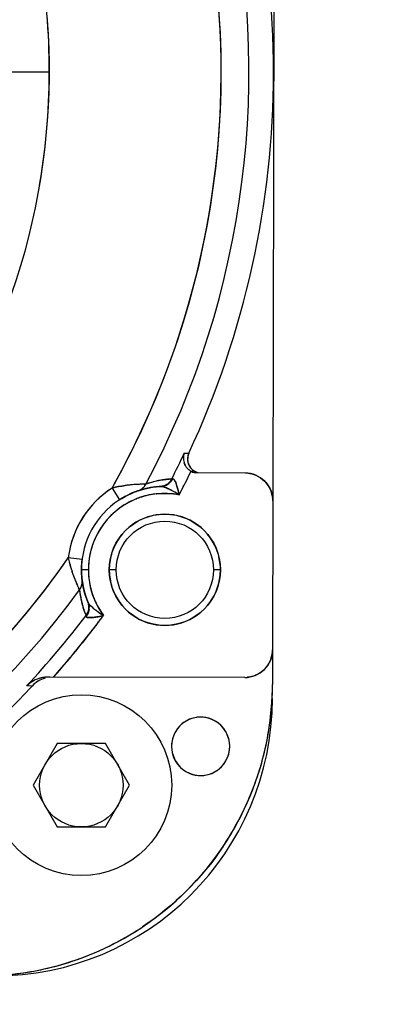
# Model space of a CAD drawing. Header units: millimetres. Extents: x 4086 to 10416, y 123 to 1549.
# Tile 62 of 256: x 7000 to 7007, y 444 to 461. Entities that reach past the tile are written whole.
import ezdxf

# ---------------------------------------------------------------- set-up
doc = ezdxf.new("R2010")
doc.units = ezdxf.units.MM
doc.layers.add('外形图', color=7, linetype='Continuous')
doc.layers.add('尺寸标注', color=7, linetype='Continuous')
doc.styles.add('思源黑', font='SourceHanSansCN-Normal.ttf')
doc.dimstyles.new('尺寸标注_1_4比例中六', dxfattribs={"dimtxt": 10, "dimasz": 8, "dimexe": 2, "dimexo": 1.5, "dimgap": 1, "dimtad": 1, "dimdec": 1, "dimlfac": 4, "dimdsep": 46, "dimtxsty": '思源黑', "dimcen": 0.09, "dimadec": 0, "dimazin": 0, "dimtp": 0.01, "dimtm": 0.01, "dimtfac": 1, "dimtdec": 1, "dimtofl": 0, "dimtmove": 0, "dimatfit": 3, "dimfxl": 1, "dimtolj": 1, "dimarcsym": 0})

# ---------------------------------------------------------------- blocks, each defined once
blk = doc.blocks.new('*D649')
at = {"layer": 'Defpoints', "color": 0}
for p in [(7069.106, 434.346), (6904.537, 421.846), (7069.085, 421.846)]:
    blk.add_point(p, dxfattribs=at)
at = {"layer": '外形图', "color": 0, "lineweight": -2}
for p, q in [((6904.537, 442.346), (6904.537, 450.346)), ((7067.606, 434.346), (6902.537, 434.346)), ((7067.585, 421.846), (6902.537, 421.846)), ((6904.537, 413.846), (6904.537, 405.846))]:
    blk.add_line(p, q, dxfattribs=at)
at = {"layer": '外形图', "color": 0}
for points in [[(6903.204, 442.346), (6905.87, 442.346), (6904.537, 434.346)], [(6905.87, 413.846), (6903.204, 413.846), (6904.537, 421.846)]]:
    blk.add_solid(points, dxfattribs=at)
at = {"layer": '外形图', "color": 0, "insert": (6898.359, 428.096), "char_height": 10, "attachment_point": 5, "rotation": 90, "style": '思源黑'}
blk.add_mtext('\\A1;50', dxfattribs=at)
blk = doc.blocks.new('*D657')
at = {"layer": 'Defpoints', "color": 0}
for p in [(6975.281, 502.524), (6850.134, 363.173), (7026.67, 363.173)]:
    blk.add_point(p, dxfattribs=at)
at = {"layer": '尺寸标注', "color": 0, "lineweight": -2}
for p, q in [((6973.781, 502.524), (6848.134, 502.524)), ((6850.134, 494.524), (6850.134, 371.173)), ((7025.17, 363.173), (6848.134, 363.173))]:
    blk.add_line(p, q, dxfattribs=at)
at = {"layer": '尺寸标注', "color": 0}
for points in [[(6851.467, 494.524), (6848.801, 494.524), (6850.134, 502.524)], [(6848.801, 371.173), (6851.467, 371.173), (6850.134, 363.173)]]:
    blk.add_solid(points, dxfattribs=at)
at = {"layer": '尺寸标注', "color": 0, "insert": (6843.95, 432.848), "char_height": 10, "attachment_point": 5, "rotation": 90, "style": '思源黑'}
blk.add_mtext('\\A1;557.3', dxfattribs=at)
blk = doc.blocks.new('*D658')
at = {"layer": 'Defpoints', "color": 0}
for p in [(7031.894, 486.539), (6869.115, 363.164), (7031.894, 363.164)]:
    blk.add_point(p, dxfattribs=at)
at = {"layer": '尺寸标注', "color": 0, "lineweight": -2}
for p, q in [((7030.394, 486.539), (6867.115, 486.539)), ((6869.115, 478.539), (6869.115, 371.164)), ((7030.394, 363.164), (6867.115, 363.164))]:
    blk.add_line(p, q, dxfattribs=at)
at = {"layer": '尺寸标注', "color": 0}
for points in [[(6870.448, 478.539), (6867.782, 478.539), (6869.115, 486.539)], [(6867.782, 371.164), (6870.448, 371.164), (6869.115, 363.164)]]:
    blk.add_solid(points, dxfattribs=at)
at = {"layer": '尺寸标注', "color": 0, "insert": (6862.931, 424.851), "char_height": 10, "attachment_point": 5, "rotation": 90, "style": '思源黑'}
blk.add_mtext('\\A1;493.6', dxfattribs=at)

msp = doc.modelspace()

# ---------------------------------------------------------------- linework, layer by layer
at = {"layer": '外形图', "color": 7, "linetype": 'Continuous'}
for p, q in [((7004.817, 468.187), (7004.79, 452.787)), ((7000.771, 460.495), (7000.053, 460.496)), ((7003.199, 453.646), (7003.279, 453.645)), ((7004.291, 453.289), (7003.439, 453.29)), ((7001.899, 453.019), (7002.035, 452.809)), ((7002.491, 453.005), (7002.629, 453.033)), ((7002.553, 453.104), (7002.507, 453.089)), ((7002.633, 453.033), (7002.587, 453.026)), ((7002.629, 453.033), (7002.764, 453.046)), ((7002.636, 453.034), (7002.633, 453.033)), ((7002.666, 453.038), (7002.636, 453.034)), ((7002.75, 453.045), (7002.745, 453.045)), ((7002.764, 453.046), (7002.75, 453.045)), ((7002.763, 453.046), (7002.77, 453.047)), ((7002.77, 453.047), (7002.779, 453.047)), ((7002.823, 453.167), (7002.872, 453.173)), ((7002.849, 453.066), (7002.849, 453.066)), ((7002.872, 453.173), (7002.927, 453.179)), ((7002.973, 453.183), (7002.928, 453.179)), ((7002.973, 453.183), (7002.975, 453.184)), ((7002.336, 452.958), (7002.342, 452.961)), ((7002.342, 452.961), (7002.368, 452.97)), ((7002.366, 452.969), (7002.491, 453.005)), ((7002.504, 453.009), (7002.498, 453.007)), ((7004.79, 452.788), (7004.785, 450.113)), ((7001.36, 451.732), (7001.111, 451.763)), ((7001.348, 451.523), (7001.349, 451.592)), ((7001.348, 451.542), (7001.349, 451.592)), ((7001.363, 451.551), (7001.348, 451.551)), ((7001.348, 451.523), (7001.348, 451.542)), ((7001.35, 451.474), (7001.348, 451.523)), ((7001.353, 451.434), (7001.35, 451.474)), ((7001.411, 451.551), (7001.363, 451.551)), ((7001.473, 451.551), (7001.411, 451.551)), ((7001.973, 451.55), (7001.848, 451.55)), ((7003.848, 451.547), (7003.723, 451.547)), ((7001.36, 451.364), (7001.357, 451.386)), ((7001.381, 451.236), (7001.36, 451.364)), ((7001.288, 451.239), (7001.293, 451.229)), ((7001.293, 451.229), (7001.3, 451.213)), ((7001.313, 451.186), (7001.32, 451.137)), ((7001.417, 451.1), (7001.381, 451.236)), ((7001.383, 451.229), (7001.388, 451.206)), ((7001.405, 451.139), (7001.418, 451.096)), ((7001.463, 450.972), (7001.417, 451.1)), ((7001.418, 451.096), (7001.419, 451.093)), ((7001.456, 450.99), (7001.463, 450.972)), ((7001.469, 450.959), (7001.463, 450.973)), ((7001.505, 450.911), (7001.506, 450.91)), ((7001.396, 450.82), (7001.38, 450.868)), ((7001.415, 450.768), (7001.396, 450.82)), ((7001.415, 450.768), (7001.431, 450.725)), ((7001.431, 450.725), (7001.431, 450.723)), ((7001.482, 450.887), (7001.482, 450.889)), ((7004.785, 450.112), (7004.784, 449.487)), ((7004.284, 449.614), (7000.747, 449.62)), ((7000.756, 449.62), (7000.752, 449.62)), ((7000.462, 449.459), (7000.364, 449.461)), ((7000.914, 448.427), (7000.481, 447.677)), ((7001.78, 448.427), (7000.914, 448.427)), ((7002.213, 447.677), (7001.78, 448.427)), ((7000.481, 447.677), (7000.914, 446.927)), ((7001.78, 446.927), (7002.213, 447.677)), ((7000.914, 446.927), (7001.78, 446.927))]:
    msp.add_line(p, q, dxfattribs=at)
for points in [[(7002.035, 452.809), (7002.075, 452.834), (7002.137, 452.869)], [(7002.137, 452.869), (7002.196, 452.899), (7002.25, 452.924)], [(7002.25, 452.924), (7002.297, 452.944), (7002.336, 452.958)], [(7001.349, 451.592), (7001.355, 451.687), (7001.36, 451.732)], [(7001.357, 451.384), (7001.355, 451.406), (7001.353, 451.434)]]:
    msp.add_lwpolyline(points, dxfattribs=at)
for centre, radius in [((7002.848, 451.549), 1), ((7002.848, 451.549), 0.875), ((7001.347, 447.677), 1.625), ((7001.347, 447.677), 0.75)]:
    msp.add_circle(centre, radius, dxfattribs=at)
for centre, radius, start, end in [((6988.553, 460.516), 15.807, 331.9735, 53.8264), ((6988.553, 460.516), 15.308, 330.6761, 55.1238), ((6988.553, 460.516), 12.218, 115.4504, 64.3498), ((6988.553, 460.516), 15.308, 340.0686, 45.7311), ((6988.553, 460.516), 16.25, 334.9885, 24.8257), ((6988.418, 460.504), 12.353, 359.9549, 9.85), ((6993.033, 428.231), 36.25, 57.0426, 71.0757), ((6988.377, 460.532), 12.394, 349.9369, 359.8282), ((6993.033, 428.231), 36.25, 124.8686, 294.8327), ((6988.383, 460.594), 15.494, 330.7328, 340.0114), ((6988.553, 460.516), 16.177, 333.0439, 334.8703), ((7003.441, 453.554), 0.26, 178.3124, 180.7408), ((7003.444, 453.554), 0.263, 180.7329, 185.9023), ((7003.45, 453.554), 0.267, 178.5375, 185.9922), ((7003.449, 453.554), 0.266, 178.6101, 185.8847), ((7003.507, 453.54), 0.251, 155.0511, 179.8433), ((7003.506, 453.54), 0.25, 154.9932, 241.3071), ((7003.336, 453.578), 0.0765, 195.0434, 205.2476), ((7003.496, 453.546), 0.239, 155.3767, 164.1297), ((7003.446, 453.554), 0.264, 185.9285, 196.7688), ((7003.462, 453.556), 0.28, 185.8879, 196.285), ((7003.462, 453.556), 0.28, 185.9911, 196.165), ((7003.451, 453.556), 0.27, 196.7844, 204.1447), ((7003.445, 453.551), 0.262, 196.1082, 203.6558), ((7003.446, 453.551), 0.263, 196.2421, 203.6708), ((7003.448, 453.554), 0.266, 204.1319, 216.5196), ((7003.438, 453.548), 0.255, 203.7398, 216.7372), ((7003.438, 453.548), 0.254, 203.7277, 216.6892), ((7003.445, 453.553), 0.263, 216.5695, 223.4844), ((7003.439, 453.548), 0.256, 216.7445, 223.803), ((7003.438, 453.548), 0.255, 216.6963, 223.8457), ((7003.523, 453.54), 0.266, 180.0248, 186.9322), ((7003.517, 453.54), 0.26, 186.933, 191.6957), ((7003.504, 453.537), 0.247, 191.6437, 201.32), ((7003.502, 453.537), 0.245, 191.7231, 199.9395), ((7003.497, 453.535), 0.24, 201.4464, 213.1311), ((7003.501, 453.537), 0.244, 213.1091, 218.722), ((7003.501, 453.537), 0.244, 218.7168, 224.9526), ((7003.5, 453.536), 0.243, 218.6256, 221.4741), ((7003.498, 453.534), 0.24, 221.473, 224.5614), ((6988.553, 460.516), 16.427, 332.3746, 334.021), ((6988.553, 460.516), 16.427, 333.4722, 334.021), ((7003.453, 453.56), 0.274, 223.469, 234.7796), ((7003.451, 453.561), 0.273, 235.3584, 241.5826), ((7003.442, 453.544), 0.255, 234.755, 241.434), ((7003.45, 453.56), 0.272, 235.7154, 241.5585), ((7003.503, 453.539), 0.247, 224.983, 232.4411), ((7003.512, 453.552), 0.263, 247.2273, 254.3386), ((7003.513, 453.554), 0.265, 247.4122, 254.3099), ((7003.513, 453.554), 0.265, 247.4121, 254.3123), ((7004.279, 452.709), 0.58, 86.2038, 88.8112), ((7004.29, 452.789), 0.5, 359.8889, 89.911), ((7004.279, 452.719), 0.57, 83.5006, 86.205), ((7002.848, 451.549), 1.75, 122.834, 172.9659), ((7002.848, 451.549), 1.5, 92.6338, 203.1661), ((7002.448, 450.726), 2.359, 96.0853, 97.6346), ((7002.428, 450.93), 2.154, 96.1482, 97.8222), ((7002.482, 450.423), 2.664, 94.6355, 96.1413), ((7002.504, 450.177), 2.911, 93.5924, 96.0397), ((7002.523, 449.936), 3.153, 93.6311, 94.6632), ((7002.552, 449.477), 3.613, 92.9495, 93.6498), ((7002.529, 449.848), 3.241, 92.9365, 93.6348), ((7002.527, 449.878), 3.211, 91.4351, 92.9353), ((7002.54, 449.727), 3.362, 91.5996, 92.973), ((7002.286, 453.205), 0.249, 303.2013, 314.0662), ((7002.288, 453.203), 0.246, 303.1099, 314.1091), ((7002.522, 450.338), 2.751, 91.2901, 91.5791), ((7002.534, 449.615), 3.474, 91.0156, 91.4317), ((7002.512, 450.783), 2.306, 90.8548, 91.2956), ((7002.285, 453.205), 0.25, 314.1573, 317.7207), ((7002.286, 453.205), 0.249, 314.0764, 317.6565), ((7002.285, 453.206), 0.25, 317.6864, 332.1158), ((7002.848, 451.544), 1.505, 99.9953, 103.2273), ((7003.097, 451.393), 1.796, 107.6123, 109.1922), ((7003.107, 451.36), 1.83, 103.8989, 107.621), ((7003.08, 451.446), 1.74, 103.7094, 107.6158), ((7002.848, 451.553), 1.495, 93.9389, 96.9857), ((7003.084, 451.428), 1.758, 100.6348, 103.6902), ((7003.064, 451.523), 1.662, 100.5711, 103.804), ((7003.092, 451.376), 1.811, 98.5429, 100.571), ((7003.086, 451.419), 1.767, 98.5689, 100.6485), ((7002.751, 453.282), 0.236, 273.225, 276.7813), ((7002.848, 451.539), 1.51, 92.6249, 92.9947), ((7003.082, 451.454), 1.732, 95.12, 98.6179), ((7002.75, 453.298), 0.251, 293.0884, 297.0328), ((7002.766, 453.283), 0.236, 293.9849, 305.1577), ((7002.77, 453.278), 0.231, 293.9294, 305.1226), ((7003.066, 451.603), 1.583, 93.3884, 97.0549), ((7002.764, 453.286), 0.241, 305.1717, 314.6043), ((7003.43, 452.089), 1.185, 112.1147, 112.5558), ((7003.342, 452.305), 0.952, 112.0864, 112.6366), ((7002.294, 452.811), 0.81, 19.0647, 20.5041), ((7002.301, 452.813), 0.803, 19.0479, 20.5357), ((6988.553, 460.516), 16.428, 332.3746, 332.9234), ((6988.553, 460.516), 16.427, 332.9234, 333.4722), ((7004.285, 452.784), 0.507, 41.9108, 45.1102), ((7002.848, 451.549), 1.375, 79.1386, 216.6613), ((7002.848, 451.55), 1.499, 117.4173, 122.0581), ((7002.853, 451.539), 1.511, 115.2135, 117.4122), ((7002.847, 451.552), 1.497, 112.9375, 115.2093), ((7002.844, 451.559), 1.489, 112.4513, 112.9417), ((7002.853, 451.538), 1.512, 110.8441, 112.443), ((7002.85, 451.548), 1.377, 109.1469, 113.6861), ((7002.85, 451.547), 1.377, 109.2055, 113.1911), ((7002.848, 451.549), 1.499, 110.4769, 110.8475), ((7002.857, 451.526), 1.524, 109.9303, 110.4749), ((7002.862, 451.511), 1.54, 109.6477, 109.9325), ((7002.848, 451.552), 1.497, 103.5183, 108.7521), ((7002.286, 453.205), 0.25, 288.7663, 303.1593), ((7002.849, 451.551), 1.373, 105.1373, 109.206), ((7002.848, 451.554), 1.369, 104.4179, 109.1479), ((7002.846, 451.559), 1.364, 102.2538, 105.1363), ((7002.845, 451.565), 1.358, 102.2423, 104.4144), ((7002.841, 451.583), 1.34, 96.2904, 102.2504), ((7002.845, 451.566), 1.358, 101.282, 102.2522), ((7002.842, 451.578), 1.345, 96.0604, 101.2884), ((7002.299, 451.693), 1.448, 63.0709, 64.9601), ((7002.275, 451.646), 1.501, 63.0801, 64.7674), ((7002.046, 451.195), 2.007, 61.4939, 63.0867), ((7002.048, 451.2), 2.001, 61.4721, 63.0692), ((7001.75, 450.652), 2.625, 58.8748, 61.4779), ((7001.75, 450.652), 2.625, 58.8741, 61.4774), ((7001.563, 452.578), 1.577, 11.7526, 15.4037), ((7002.848, 451.548), 1.375, 124.0046, 130.1748), ((7002.847, 451.549), 1.374, 122.9855, 128.5967), ((7002.845, 451.553), 1.494, 122.0544, 122.8337), ((7002.852, 451.542), 1.383, 122.8772, 124.0088), ((7002.852, 451.542), 1.382, 120.3776, 122.9887), ((7002.853, 451.54), 1.385, 120.3878, 122.8769), ((7002.853, 451.541), 1.383, 113.6928, 120.3887), ((7002.853, 451.541), 1.384, 119.6176, 120.3779), ((7002.852, 451.542), 1.383, 113.1969, 119.6178), ((7004.218, 452.778), 0.572, 3.3922, 5.8116), ((7004.209, 452.778), 0.581, 0.9954, 3.393), ((7002.847, 451.55), 1.373, 130.7902, 137.7664), ((7002.85, 451.548), 1.377, 131.4397, 137.2483), ((7002.842, 451.556), 1.365, 130.1254, 131.4332), ((7002.84, 451.557), 1.363, 130.1835, 130.7796), ((7002.84, 451.559), 1.361, 129.517, 130.1251), ((7002.84, 451.559), 1.362, 128.6038, 129.5166), ((7002.851, 451.546), 1.379, 137.7646, 147.2473), ((7002.849, 451.547), 1.376, 146.2417, 147.0457), ((7002.855, 451.543), 1.384, 137.7652, 146.2324), ((7002.854, 451.544), 1.382, 137.2451, 137.7629), ((7002.827, 451.558), 1.352, 154.586, 163.1661), ((7002.85, 451.548), 1.376, 148.5453, 154.8966), ((7002.841, 451.551), 1.367, 154.0205, 154.5994), ((7002.848, 451.548), 1.375, 147.0454, 154.0138), ((7002.841, 451.553), 1.367, 147.2612, 148.5387), ((7002.851, 451.548), 1.377, 154.8939, 163.97), ((7002.944, 451.526), 1.848, 171.5094, 172.6275), ((7002.868, 451.548), 1.394, 164.2713, 172.0764), ((7002.848, 451.549), 1.375, 165.0314, 171.7962), ((7002.837, 451.552), 1.363, 163.9848, 165.02), ((7002.813, 451.562), 1.338, 163.1925, 164.2239), ((6988.553, 460.516), 15.308, 240.6761, 325.1238), ((6988.409, 460.635), 15.494, 315.7884, 325.0671), ((7003.031, 452.16), 1.96, 191.6901, 194.4206), ((7003.77, 452.345), 2.722, 192.3518, 194.359), ((7003.316, 452.234), 2.254, 194.4256, 198.0899), ((7003.411, 452.251), 2.35, 194.2985, 197.7636), ((7002.84, 451.549), 1.491, 177.1275, 177.9982), ((7002.852, 451.549), 1.503, 177.5202, 178.199), ((7002.839, 451.549), 1.491, 174.9664, 177.0455), ((7002.833, 451.55), 1.485, 176.4156, 177.1259), ((7002.83, 451.55), 1.482, 177.0473, 177.5195), ((7002.847, 451.549), 1.499, 172.9627, 176.4119), ((7002.851, 451.548), 1.503, 172.965, 174.9671), ((7002.859, 451.548), 1.386, 171.7956, 179.8896), ((7002.943, 451.537), 1.47, 172.0639, 179.4717), ((7003.159, 452.173), 2.087, 197.8537, 199.6428), ((7003.561, 452.312), 2.511, 198.062, 199.5302), ((7003.712, 452.366), 2.672, 199.5263, 201.0003), ((7002.869, 451.548), 1.521, 178.71, 179.2428), ((7002.868, 451.548), 1.519, 178.8166, 179.4336), ((7002.865, 451.548), 1.516, 179.2431, 180.2481), ((7002.865, 451.548), 1.517, 179.4342, 180.5365), ((7002.858, 451.551), 1.509, 179.972, 203.0918), ((7002.797, 451.548), 1.448, 180.2497, 180.8084), ((7002.839, 451.548), 1.491, 180.5357, 181.1992), ((7002.866, 451.549), 1.518, 180.8126, 182.1164), ((7002.866, 451.548), 1.518, 177.9972, 178.8173), ((7002.867, 451.548), 1.519, 178.1984, 178.7102), ((7002.827, 451.548), 1.479, 181.2032, 182.3612), ((7002.881, 451.55), 1.533, 182.1123, 182.7666), ((7002.871, 451.55), 1.523, 182.3565, 182.7939), ((7002.853, 451.549), 1.505, 182.7916, 183.5563), ((7002.848, 451.548), 1.5, 182.7664, 183.2624), ((7002.787, 451.545), 1.438, 183.261, 183.9231), ((7002.828, 451.547), 1.479, 183.56, 183.9806), ((7002.867, 451.55), 1.519, 183.9349, 185.538), ((7002.846, 451.549), 1.498, 183.9804, 184.329), ((7002.855, 451.549), 1.507, 184.3274, 185.3296), ((7002.889, 451.552), 1.416, 180.0358, 181.4256), ((7002.853, 451.548), 1.38, 179.8949, 181.1363), ((7002.851, 451.548), 1.377, 181.1364, 182.1134), ((7002.885, 451.552), 1.412, 181.4244, 184.696), ((7002.85, 451.548), 1.377, 182.1136, 184.3081), ((7002.846, 451.547), 1.372, 184.3053, 191.3768), ((7002.854, 451.549), 1.381, 184.6788, 196.9761), ((7002.921, 451.54), 1.073, 178.4107, 179.4563), ((7002.941, 451.559), 1.093, 180.4343, 181.4564), ((7002.755, 451.539), 1.093, 0.4343, 1.4563), ((7002.776, 451.557), 1.073, 358.4106, 359.4563), ((7003.881, 452.431), 2.853, 201.0039, 202.1693), ((7004.411, 452.657), 3.43, 202.2961, 202.5243), ((7004.087, 452.515), 3.076, 202.164, 202.9082), ((7004.643, 452.753), 3.68, 202.5255, 202.9459), ((7005.816, 453.256), 4.957, 203.0097, 204.0109), ((7004.249, 452.583), 3.251, 202.9043, 204.4281), ((7001.113, 451.334), 0.249, 338.0899, 348.4729), ((7001.116, 451.333), 0.245, 337.9787, 348.5272), ((7002.852, 451.549), 1.504, 185.3329, 185.6668), ((7002.917, 451.555), 1.569, 185.5311, 186.0049), ((7002.846, 451.548), 1.498, 185.6668, 186.1196), ((7002.921, 451.555), 1.573, 186.0037, 186.2232), ((7002.828, 451.547), 1.479, 186.1203, 186.3087), ((7002.756, 451.538), 1.407, 186.2812, 187.0889), ((7001.113, 451.334), 0.249, 348.4717, 352.66), ((7001.112, 451.333), 0.249, 348.5506, 352.6255), ((7001.112, 451.334), 0.25, 352.586, 7.0339), ((7002.845, 451.548), 1.497, 187.0461, 192.294), ((7002.825, 451.543), 1.351, 191.3797, 196.9365), ((6988.553, 460.516), 15.807, 241.9735, 323.8264), ((7004.164, 452.544), 3.158, 204.4282, 204.8254), ((7001.111, 451.334), 0.25, 323.6838, 338.0597), ((7003.097, 451.393), 1.796, 186.6063, 188.186), ((7003.042, 451.385), 1.74, 188.1825, 192.0887), ((7002.859, 451.552), 1.512, 193.2516, 195.8661), ((7002.845, 451.547), 1.496, 197.6708, 201.8588), ((7002.805, 451.537), 1.33, 196.9445, 199.5204), ((7002.839, 451.546), 1.365, 197.0313, 201.3338), ((7002.812, 451.54), 1.338, 199.5258, 201.3529), ((7003.059, 451.389), 1.758, 192.1079, 195.1634), ((7003.092, 451.399), 1.793, 194.7402, 197.2625), ((7003.069, 451.391), 1.768, 195.1497, 197.2289), ((7001.245, 450.882), 0.236, 19.0178, 22.5751), ((7002.922, 451.58), 1.58, 202.9072, 203.1692), ((7002.83, 451.547), 1.357, 201.3508, 202.2874), ((7002.837, 451.545), 1.363, 201.3346, 203.0313), ((7002.84, 451.551), 1.369, 202.287, 202.9146), ((7002.895, 451.576), 1.428, 202.9681, 211.0159), ((7002.835, 451.544), 1.361, 203.0315, 203.6603), ((7002.834, 451.544), 1.36, 203.6603, 204.4604), ((7002.855, 451.553), 1.383, 204.4778, 210.5529), ((6988.553, 460.516), 16.177, 316.8927, 322.756), ((6988.553, 460.516), 16.427, 318.4458, 323.4253), ((7003.035, 451.379), 1.732, 197.1799, 200.678), ((7002.894, 451.329), 1.583, 198.743, 202.4092), ((7002.372, 450.775), 0.942, 183.1372, 183.7155), ((7002.661, 450.793), 1.231, 183.2539, 183.6781), ((7002.636, 450.791), 1.207, 183.215, 183.6815), ((7001.231, 450.878), 0.252, 342.2782, 346.4683), ((7001.231, 450.878), 0.252, 342.5692, 346.4696), ((7001.247, 450.868), 0.241, 340.7239, 353.1891), ((7001.254, 450.867), 0.233, 353.4014, 2.0804), ((7001.251, 450.868), 0.237, 353.2759, 1.6554), ((7002.31, 451.773), 1.18, 230.2234, 230.9919), ((7002.502, 452.011), 1.487, 231.024, 232.6245), ((7002.481, 451.984), 1.452, 230.982, 232.6214), ((7002.819, 452.426), 2.009, 232.631, 234.415), ((7002.786, 452.383), 1.954, 232.6343, 234.2341), ((6988.546, 460.521), 16.435, 322.7534, 323.4249), ((7003.18, 452.93), 2.629, 234.2355, 236.922), ((7001.355, 452.293), 1.613, 280.4422, 284.0051), ((7003.185, 452.938), 2.638, 234.4179, 236.9211), ((7002.88, 451.568), 1.412, 210.5472, 216.5287), ((7002.957, 451.612), 1.5, 210.9855, 216.1228), ((6988.548, 460.521), 16.434, 318.4467, 322.7525), ((6988.551, 460.518), 16.43, 321.7656, 322.7535), ((7001.468, 451.525), 0.837, 275.714, 276.6957), ((7001.468, 451.522), 0.834, 275.7201, 276.7051), ((6988.555, 460.515), 16.425, 320.1055, 321.7655), ((7004.285, 450.113), 0.5, 269.8889, 359.911), ((7004.215, 450.124), 0.57, 353.5006, 356.205), ((7004.205, 450.125), 0.58, 356.2038, 358.8112), ((6988.549, 460.52), 16.433, 318.4461, 320.1053), ((7004.28, 450.118), 0.507, 311.9108, 315.1102), ((6999.534, 449.497), 5.25, 269.8997, 359.9002), ((7000.744, 449.076), 0.541, 124.7512, 133.406), ((7000.745, 449.073), 0.544, 124.7226, 132.6076), ((7000.743, 449.08), 0.538, 126.6287, 132.9082), ((7000.746, 449.072), 0.545, 124.3383, 132.4428), ((7000.754, 449.064), 0.557, 118.7019, 126.5838), ((7000.758, 449.055), 0.566, 118.6046, 124.7847), ((7000.756, 449.057), 0.563, 122.1733, 124.7585), ((7000.757, 449.057), 0.564, 122.1687, 124.3763), ((7000.76, 449.052), 0.57, 118.5877, 122.1673), ((7000.76, 449.052), 0.57, 118.5912, 122.1726), ((7000.828, 449.12), 0.5, 121.5025, 137.154), ((7000.828, 449.12), 0.499, 121.5114, 137.1777), ((7000.755, 449.06), 0.561, 104.22, 118.5746), ((7000.755, 449.06), 0.561, 104.2193, 118.5782), ((7000.755, 449.062), 0.559, 104.22, 118.5983), ((7000.835, 449.104), 0.516, 105.9127, 121.1349), ((7000.835, 449.104), 0.516, 105.9087, 121.1383), ((7000.834, 449.105), 0.515, 105.8856, 121.1586), ((7000.752, 449.072), 0.548, 96.3419, 104.221), ((7000.754, 449.065), 0.555, 98.4635, 104.2004), ((7000.754, 449.065), 0.555, 98.4581, 104.1997), ((7000.751, 449.085), 0.535, 96.6291, 98.4413), ((7000.75, 449.086), 0.534, 96.332, 98.4371), ((7000.748, 449.11), 0.51, 90.0907, 96.667), ((7000.748, 449.111), 0.509, 90.0789, 96.3654), ((7000.747, 449.112), 0.508, 90.0297, 96.3273), ((7000.778, 445.699), 3.921, 89.9704, 90.4066), ((7004.274, 450.194), 0.581, 270.9954, 273.393), ((7004.275, 450.185), 0.572, 273.3922, 275.8116), ((6999.308, 449.512), 5.477, 359.1948, 359.7419), ((6988.551, 460.519), 16.254, 312.6747, 317.1252), ((6988.551, 460.519), 16.254, 312.6747, 317.1252), ((6988.551, 460.518), 16.253, 312.6746, 317.1253), ((6988.553, 460.516), 16.25, 312.7034, 317.1253), ((7000.744, 449.079), 0.538, 132.9154, 134.8757), ((7000.728, 449.092), 0.519, 132.4887, 134.628), ((7000.728, 449.092), 0.518, 132.652, 134.6377), ((7000.726, 449.095), 0.515, 133.4641, 134.6951), ((6999.433, 449.507), 5.351, 348.7309, 359.2351), ((6999.784, 449.246), 5, 269.9, 359.9), ((7003.492, 448.375), 0.525, 359.8973, 179.9027), ((6999.58, 449.484), 5.203, 342.903, 348.6603), ((7003.492, 448.375), 0.525, 179.8973, 359.9027), ((7003.594, 448.389), 0.627, 181.1541, 182.396), ((7003.391, 448.362), 0.627, 1.1541, 2.3964), ((6999.535, 449.497), 5.249, 337.3502, 342.9038), ((6999.517, 449.506), 5.269, 329.9773, 337.3462), ((6999.536, 449.494), 5.247, 326.1305, 329.9756), ((6999.536, 449.494), 5.247, 299.8238, 303.6694), ((6999.525, 449.514), 5.269, 292.4537, 299.8221), ((6999.533, 449.495), 5.249, 286.896, 292.4497), ((6999.524, 449.598), 5.351, 270.5647, 281.069), ((6999.547, 449.451), 5.203, 281.1396, 286.8968)]:
    msp.add_arc(centre, radius, start, end, dxfattribs=at)
for points in [[(7003.199, 453.646), (7003.188, 453.619), (7003.182, 453.59), (7003.181, 453.561)], [(7003.182, 453.561), (7003.183, 453.59), (7003.189, 453.619), (7003.199, 453.646)], [(7003.182, 453.561), (7003.183, 453.59), (7003.189, 453.619), (7003.199, 453.646)], [(7003.182, 453.561), (7003.183, 453.59), (7003.189, 453.619), (7003.199, 453.646)], [(7003.267, 453.611), (7003.261, 453.592), (7003.258, 453.572), (7003.257, 453.552)], [(7003.267, 453.611), (7003.261, 453.592), (7003.258, 453.572), (7003.257, 453.552)], [(7003.257, 453.552), (7003.256, 453.53), (7003.258, 453.508), (7003.262, 453.487)], [(7003.257, 453.552), (7003.256, 453.53), (7003.258, 453.508), (7003.262, 453.487)], [(7003.279, 453.645), (7003.269, 453.624), (7003.259, 453.601), (7003.259, 453.578)], [(7003.272, 453.453), (7003.281, 453.428), (7003.294, 453.405), (7003.31, 453.384)], [(7003.296, 453.337), (7003.281, 453.347), (7003.267, 453.359), (7003.254, 453.372)], [(7003.295, 453.337), (7003.281, 453.347), (7003.267, 453.359), (7003.254, 453.372)], [(7003.297, 453.336), (7003.282, 453.346), (7003.267, 453.358), (7003.254, 453.372)], [(7003.32, 453.32), (7003.354, 453.302), (7003.399, 453.285), (7003.433, 453.302)], [(7003.327, 453.366), (7003.351, 453.342), (7003.38, 453.322), (7003.411, 453.31)], [(7003.327, 453.366), (7003.351, 453.342), (7003.38, 453.322), (7003.411, 453.31)], [(7003.352, 453.343), (7003.37, 453.33), (7003.39, 453.318), (7003.41, 453.31)], [(7003.439, 453.29), (7003.412, 453.29), (7003.383, 453.291), (7003.36, 453.304)], [(7003.439, 453.29), (7003.412, 453.29), (7003.383, 453.291), (7003.36, 453.304)], [(7003.439, 453.29), (7003.412, 453.29), (7003.383, 453.291), (7003.36, 453.304)], [(7004.344, 453.285), (7004.391, 453.28), (7004.438, 453.268), (7004.483, 453.25)], [(7004.483, 453.25), (7004.542, 453.225), (7004.597, 453.188), (7004.642, 453.143)], [(7001.899, 453.019), (7001.977, 453.039), (7002.055, 453.053), (7002.134, 453.064)], [(7002.135, 453.064), (7002.055, 453.053), (7001.977, 453.037), (7001.899, 453.019)], [(7002.47, 453.037), (7002.484, 453.053), (7002.497, 453.07), (7002.507, 453.089)], [(7002.668, 453.136), (7002.613, 453.123), (7002.56, 453.107), (7002.506, 453.089)], [(7002.668, 453.136), (7002.613, 453.123), (7002.56, 453.107), (7002.506, 453.089)], [(7002.764, 453.046), (7002.793, 453.048), (7002.822, 453.055), (7002.849, 453.066)], [(7002.863, 453.067), (7002.837, 453.056), (7002.808, 453.048), (7002.779, 453.047)], [(7002.779, 453.047), (7002.808, 453.048), (7002.836, 453.055), (7002.862, 453.067)], [(7002.849, 453.066), (7002.827, 453.057), (7002.803, 453.05), (7002.779, 453.048)], [(7002.779, 453.047), (7002.8, 453.048), (7002.82, 453.042), (7002.839, 453.035)], [(7002.839, 453.035), (7002.82, 453.042), (7002.8, 453.048), (7002.779, 453.047)], [(7002.948, 453.181), (7002.906, 453.178), (7002.864, 453.173), (7002.823, 453.167)], [(7002.839, 453.035), (7002.864, 453.027), (7002.888, 453.016), (7002.912, 453.005)], [(7002.915, 453.004), (7002.89, 453.015), (7002.865, 453.026), (7002.839, 453.035)], [(7002.921, 453.114), (7002.904, 453.098), (7002.885, 453.084), (7002.864, 453.074)], [(7002.864, 453.074), (7002.885, 453.084), (7002.904, 453.097), (7002.92, 453.113)], [(7002.92, 453.113), (7002.941, 453.133), (7002.96, 453.157), (7002.973, 453.183)], [(7002.984, 453.187), (7002.971, 453.161), (7002.954, 453.136), (7002.933, 453.116)], [(7002.933, 453.115), (7002.954, 453.136), (7002.971, 453.16), (7002.984, 453.187)], [(7003.053, 453.094), (7003.047, 453.11), (7003.041, 453.125), (7003.033, 453.14)], [(7003.034, 453.139), (7003.041, 453.125), (7003.047, 453.11), (7003.053, 453.094)], [(7003.06, 453.075), (7003.069, 453.049), (7003.077, 453.023), (7003.084, 452.997)], [(7003.084, 452.997), (7003.077, 453.023), (7003.069, 453.049), (7003.06, 453.075)], [(7004.662, 453.122), (7004.699, 453.081), (7004.73, 453.032), (7004.752, 452.98)], [(7002.366, 452.969), (7002.386, 452.976), (7002.405, 452.985), (7002.423, 452.997)], [(7002.694, 452.915), (7002.831, 452.93), (7002.972, 452.924), (7003.107, 452.899)], [(7002.7, 452.916), (7002.835, 452.93), (7002.974, 452.924), (7003.107, 452.899)], [(7003.084, 452.997), (7003.093, 452.964), (7003.101, 452.932), (7003.107, 452.899)], [(7004.752, 452.98), (7004.77, 452.934), (7004.782, 452.885), (7004.787, 452.836)], [(7001.898, 451.861), (7001.868, 451.767), (7001.851, 451.668), (7001.849, 451.57)], [(7003.848, 451.566), (7003.845, 451.664), (7003.83, 451.763), (7003.8, 451.857)], [(7001.194, 451.472), (7001.208, 451.433), (7001.223, 451.394), (7001.238, 451.356)], [(7001.849, 451.531), (7001.851, 451.433), (7001.867, 451.334), (7001.897, 451.24)], [(7003.798, 451.236), (7003.829, 451.33), (7003.845, 451.429), (7003.848, 451.527)], [(7001.359, 451.301), (7001.362, 451.322), (7001.362, 451.343), (7001.36, 451.364)], [(7001.313, 451.186), (7001.325, 451.203), (7001.336, 451.221), (7001.344, 451.241)], [(7001.313, 451.186), (7001.323, 451.104), (7001.338, 451.023), (7001.359, 450.943)], [(7001.313, 451.186), (7001.323, 451.104), (7001.338, 451.023), (7001.359, 450.943)], [(7001.32, 451.137), (7001.329, 451.072), (7001.342, 451.007), (7001.359, 450.943)], [(7001.463, 450.972), (7001.474, 450.946), (7001.481, 450.917), (7001.482, 450.889)], [(7001.469, 450.959), (7001.477, 450.94), (7001.492, 450.924), (7001.506, 450.91)], [(7001.488, 450.874), (7001.487, 450.903), (7001.481, 450.932), (7001.469, 450.959)], [(7001.506, 450.91), (7001.492, 450.924), (7001.477, 450.94), (7001.469, 450.959)], [(7001.482, 450.889), (7001.481, 450.912), (7001.476, 450.936), (7001.469, 450.959)], [(7001.469, 450.959), (7001.48, 450.932), (7001.487, 450.904), (7001.488, 450.875)], [(7001.506, 450.91), (7001.522, 450.894), (7001.538, 450.88), (7001.555, 450.866)], [(7001.567, 450.856), (7001.546, 450.873), (7001.525, 450.89), (7001.506, 450.91)], [(7001.38, 450.868), (7001.393, 450.827), (7001.407, 450.788), (7001.422, 450.749)], [(7001.471, 450.803), (7001.462, 450.775), (7001.449, 450.748), (7001.431, 450.725)], [(7001.431, 450.725), (7001.449, 450.748), (7001.462, 450.774), (7001.471, 450.802)], [(7001.475, 450.79), (7001.465, 450.763), (7001.45, 450.736), (7001.432, 450.714)], [(7001.432, 450.714), (7001.45, 450.736), (7001.465, 450.762), (7001.474, 450.789)], [(7001.486, 450.84), (7001.484, 450.823), (7001.48, 450.806), (7001.475, 450.79)], [(7001.482, 450.889), (7001.483, 450.865), (7001.481, 450.842), (7001.476, 450.819)], [(7001.476, 450.819), (7001.481, 450.841), (7001.483, 450.864), (7001.482, 450.887)], [(7001.745, 450.728), (7001.713, 450.719), (7001.68, 450.712), (7001.647, 450.706)], [(7001.552, 450.692), (7001.533, 450.69), (7001.515, 450.689), (7001.496, 450.689)], [(7001.497, 450.689), (7001.515, 450.689), (7001.533, 450.69), (7001.552, 450.692)], [(7001.566, 450.694), (7001.593, 450.697), (7001.62, 450.701), (7001.647, 450.706)], [(7001.647, 450.706), (7001.62, 450.701), (7001.593, 450.697), (7001.566, 450.694)], [(7004.781, 450.06), (7004.776, 450.012), (7004.764, 449.965), (7004.746, 449.92)], [(7004.746, 449.92), (7004.722, 449.861), (7004.684, 449.806), (7004.639, 449.761)], [(7004.619, 449.741), (7004.577, 449.704), (7004.528, 449.673), (7004.476, 449.652)], [(7000.568, 449.545), (7000.529, 449.522), (7000.493, 449.493), (7000.462, 449.459)], [(7000.568, 449.545), (7000.529, 449.522), (7000.493, 449.493), (7000.462, 449.459)], [(7000.568, 449.545), (7000.529, 449.522), (7000.493, 449.493), (7000.462, 449.459)], [(7000.617, 449.604), (7000.572, 449.593), (7000.528, 449.575), (7000.487, 449.553)], [(7000.747, 449.62), (7000.704, 449.619), (7000.66, 449.614), (7000.617, 449.604)], [(7004.476, 449.652), (7004.431, 449.633), (7004.382, 449.621), (7004.332, 449.616)], [(7003.893, 446.57), (7003.513, 446.005), (7003.012, 445.505), (7002.445, 445.128)]]:
    msp.add_open_spline(points, degree=3, dxfattribs=at)
for points, knots in [([(7003.259, 453.578), (7003.259, 453.574), (7003.26, 453.568), (7003.261, 453.561), (7003.262, 453.558)], [0, 0, 0, 0, 4178.944142, 8457.815682, 8457.815682, 8457.815682, 8457.815682]), ([(7003.36, 453.304), (7003.354, 453.307), (7003.344, 453.314), (7003.336, 453.324), (7003.332, 453.329)], [0, 0, 0, 0, 4086.980044, 8465.104, 8465.104, 8465.104, 8465.104]), ([(7003.36, 453.304), (7003.354, 453.307), (7003.344, 453.314), (7003.336, 453.324), (7003.332, 453.329)], [0, 0, 0, 0, 4087.057632, 8465.103854, 8465.103854, 8465.103854, 8465.103854]), ([(7003.36, 453.304), (7003.354, 453.307), (7003.344, 453.314), (7003.336, 453.324), (7003.332, 453.329)], [0, 0, 0, 0, 4085.977742, 8465.10588, 8465.10588, 8465.10588, 8465.10588]), ([(7001.899, 453.019), (7001.692, 452.884), (7001.328, 452.524), (7001.153, 452.043), (7001.116, 451.799)], [0, 0, 0, 0, 4230.965319, 8462.27145, 8462.27145, 8462.27145, 8462.27145]), ([(7002.507, 453.089), (7002.503, 453.089), (7002.491, 453.089), (7002.48, 453.088), (7002.472, 453.088)], [0, 0, 0, 0, 2686.681558, 8460.559666, 8460.559666, 8460.559666, 8460.559666]), ([(7002.478, 453.089), (7002.484, 453.089), (7002.494, 453.089), (7002.503, 453.089), (7002.507, 453.089)], [0, 0, 0, 0, 5731.203657, 8460.677807, 8460.677807, 8460.677807, 8460.677807]), ([(7002.934, 453.116), (7002.929, 453.111), (7002.919, 453.102), (7002.908, 453.093), (7002.902, 453.089)], [0, 0, 0, 0, 4235.182107, 8465.299839, 8465.299839, 8465.299839, 8465.299839]), ([(7002.984, 453.187), (7002.987, 453.189), (7002.996, 453.188), (7003.003, 453.183), (7003.007, 453.18)], [0, 0, 0, 0, 3784.788074, 8464.207892, 8464.207892, 8464.207892, 8464.207892]), ([(7003.007, 453.18), (7003.003, 453.183), (7002.996, 453.189), (7002.987, 453.189), (7002.984, 453.187)], [0, 0, 0, 0, 4670.207991, 8464.143222, 8464.143222, 8464.143222, 8464.143222]), ([(7003.007, 453.18), (7003.01, 453.177), (7003.015, 453.171), (7003.02, 453.164), (7003.022, 453.16)], [0, 0, 0, 0, 3907.52632, 8464.806883, 8464.806883, 8464.806883, 8464.806883]), ([(7003.022, 453.16), (7003.02, 453.164), (7003.015, 453.171), (7003.01, 453.177), (7003.007, 453.18)], [0, 0, 0, 0, 4553.381225, 8464.773299, 8464.773299, 8464.773299, 8464.773299]), ([(7003.022, 453.16), (7003.024, 453.157), (7003.028, 453.15), (7003.032, 453.143), (7003.034, 453.139)], [0, 0, 0, 0, 4088.032771, 8465.482868, 8465.482868, 8465.482868, 8465.482868]), ([(7003.033, 453.14), (7003.032, 453.143), (7003.028, 453.15), (7003.024, 453.157), (7003.022, 453.16)], [0, 0, 0, 0, 4372.786157, 8465.450455, 8465.450455, 8465.450455, 8465.450455]), ([(7002.366, 452.969), (7002.364, 452.968), (7002.357, 452.966), (7002.349, 452.963), (7002.345, 452.962)], [0, 0, 0, 0, 2741.437744, 8462.021157, 8462.021157, 8462.021157, 8462.021157]), ([(7003.8, 451.857), (7003.737, 452.053), (7003.477, 452.413), (7002.851, 452.616), (7002.224, 452.416), (7001.962, 452.056), (7001.898, 451.861)], [0, 0, 0, 0, 3761.334321, 7522.765022, 11284.212685, 15045.845618, 15045.845618, 15045.845618, 15045.845618]), ([(7001.357, 451.385), (7001.358, 451.38), (7001.359, 451.373), (7001.359, 451.366), (7001.36, 451.364)], [0, 0, 0, 0, 5767.873637, 8489.949131, 8489.949131, 8489.949131, 8489.949131]), ([(7001.313, 451.186), (7001.311, 451.19), (7001.306, 451.2), (7001.301, 451.211), (7001.298, 451.218)], [0, 0, 0, 0, 2698.250144, 8493.655541, 8493.655541, 8493.655541, 8493.655541]), ([(7001.3, 451.213), (7001.303, 451.207), (7001.307, 451.198), (7001.311, 451.188), (7001.313, 451.186)], [0, 0, 0, 0, 5817.973776, 8493.744974, 8493.744974, 8493.744974, 8493.744974]), ([(7001.897, 451.24), (7001.96, 451.044), (7002.22, 450.684), (7002.846, 450.482), (7003.473, 450.682), (7003.735, 451.041), (7003.798, 451.236)], [0, 0, 0, 0, 3778.902229, 7557.901287, 11336.917386, 15116.119622, 15116.119622, 15116.119622, 15116.119622]), ([(7001.432, 450.714), (7001.432, 450.71), (7001.436, 450.702), (7001.444, 450.698), (7001.448, 450.696)], [0, 0, 0, 0, 3805.815091, 8507.605997, 8507.605997, 8507.605997, 8507.605997]), ([(7001.448, 450.696), (7001.444, 450.698), (7001.436, 450.702), (7001.432, 450.71), (7001.432, 450.714)], [0, 0, 0, 0, 4699.02812, 8507.568366, 8507.568366, 8507.568366, 8507.568366]), ([(7001.448, 450.696), (7001.452, 450.695), (7001.46, 450.692), (7001.469, 450.691), (7001.473, 450.691)], [0, 0, 0, 0, 3925.488452, 8508.156798, 8508.156798, 8508.156798, 8508.156798]), ([(7001.473, 450.691), (7001.469, 450.691), (7001.46, 450.692), (7001.452, 450.695), (7001.448, 450.696)], [0, 0, 0, 0, 4581.876993, 8508.088606, 8508.088606, 8508.088606, 8508.088606]), ([(7001.473, 450.691), (7001.477, 450.69), (7001.485, 450.69), (7001.493, 450.689), (7001.497, 450.689)], [0, 0, 0, 0, 4110.398639, 8508.523207, 8508.523207, 8508.523207, 8508.523207]), ([(7001.496, 450.689), (7001.492, 450.689), (7001.484, 450.69), (7001.477, 450.69), (7001.473, 450.691)], [0, 0, 0, 0, 4395.581202, 8508.453437, 8508.453437, 8508.453437, 8508.453437]), ([(7004.017, 448.388), (7004.011, 448.521), (7003.897, 448.795), (7003.486, 448.955), (7003.078, 448.786), (7002.97, 448.509), (7002.967, 448.376)], [0, 0, 0, 0, 3804.668566, 7608.764015, 11413.095176, 15218.490387, 15218.490387, 15218.490387, 15218.490387]), ([(7002.968, 448.363), (7002.973, 448.23), (7003.088, 447.956), (7003.499, 447.795), (7003.906, 447.965), (7004.014, 448.242), (7004.017, 448.374)], [0, 0, 0, 0, 3812.829338, 7625.084257, 11437.575357, 15251.132797, 15251.132797, 15251.132797, 15251.132797])]:
    msp.add_open_spline(points, degree=3, knots=knots, dxfattribs=at)

# ---------------------------------------------------------------- dimensions: what is measured, and where the dimension line sits
at = {"layer": '外形图', "color": 7}
dim = msp.add_linear_dim(base=(6904.537, 421.846), p1=(7069.106, 434.346), p2=(7069.085, 421.846), angle=90, dimstyle='尺寸标注_1_4比例中六', dxfattribs=at)
dim.commit()
dim.dimension.update_dxf_attribs({"geometry": '*D649', "text_midpoint": (6904.537, 428.096), "dimtype": 160})
at = {"layer": '尺寸标注', "color": 0}
for base, p1, p2, text, picture, middle in [((6850.134, 363.173), (6975.281, 502.524), (7026.67, 363.173), '557.3', '*D657', (6843.95, 432.848)), ((6869.115, 363.164), (7031.894, 486.539), (7031.894, 363.164), '493.6', '*D658', (6862.931, 424.851))]:
    dim = msp.add_linear_dim(base=base, p1=p1, p2=p2, angle=90, text=text, dimstyle='尺寸标注_1_4比例中六', dxfattribs=at)
    dim.commit()
    dim.dimension.update_dxf_attribs({"geometry": picture, "text_midpoint": middle})

doc.saveas('drawing.dxf')
